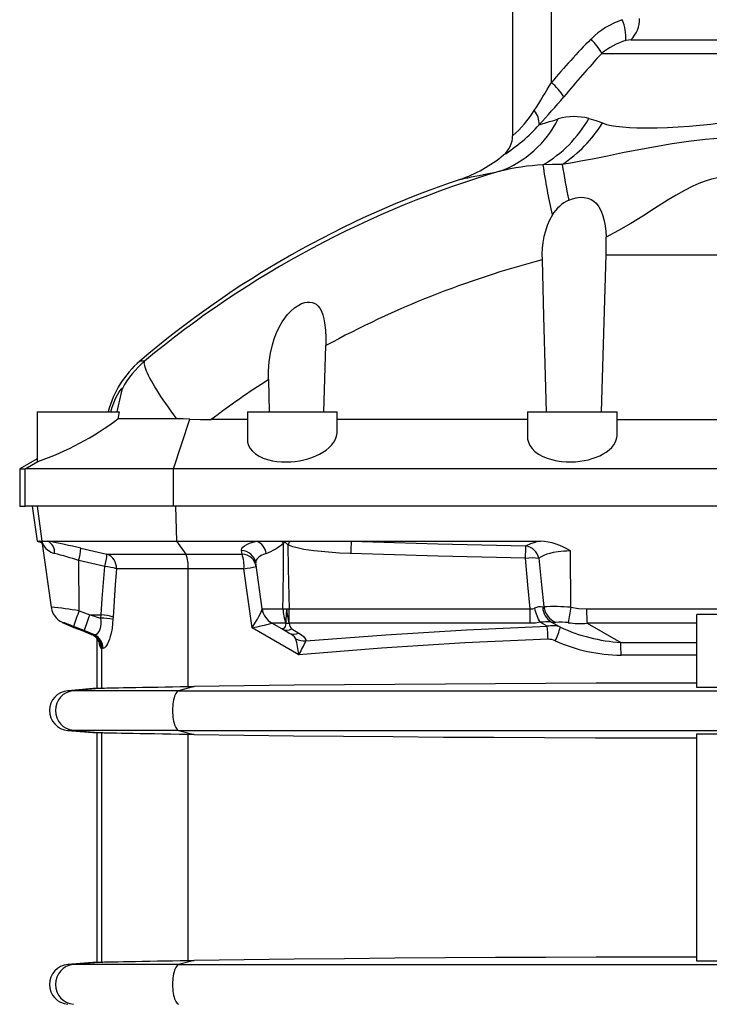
# Model space of a CAD drawing. Extents: x -87 to 1617, y -189 to 2507.
# Tile 7 of 10: x 1035 to 1312, y 1134 to 1529. Entities that reach past the tile are written whole.
import ezdxf

# ---------------------------------------------------------------- set-up
doc = ezdxf.new("R2010")
doc.units = 0
doc.layers.get('0').update_dxf_attribs({"linetype": 'CONTINUOUS'})

msp = doc.modelspace()

# ---------------------------------------------------------------- linework, layer by layer
at = {"color": 7, "linetype": 'CONTINUOUS'}
for p, q in [((1233.42, 1541.58), (1233.42, 1482.37)), ((1248.98, 1503.77), (1248.98, 1541.58)), ((1280.85, 1520.88), (1353.99, 1520.88)), ((1269.27, 1515.47), (1365.57, 1515.47)), ((1269.16, 1371.58), (1270.94, 1434.54)), ((1270.94, 1434.54), (1363.9, 1434.54)), ((1157.65, 1371.58), (1158.42, 1398.14)), ((1085.61, 1391.91), (1083.72, 1391.91)), ((1135.33, 1384.45), (1135.67, 1371.58)), ((1042.42, 1371.58), (1042.42, 1351.58)), ((1042.42, 1371.58), (1075.34, 1371.58)), ((1075.34, 1371.58), (1074.9, 1368.76)), ((1097.21, 1348.58), (1103.77, 1368.6)), ((1126.92, 1368.38), (1112.29, 1368.38)), ((1126.92, 1371.58), (1126.92, 1360.14)), ((1126.92, 1371.58), (1162.92, 1371.58)), ((1162.92, 1363.28), (1162.92, 1371.58)), ((1239.42, 1368.38), (1162.92, 1368.38)), ((1239.42, 1371.58), (1239.42, 1361.18)), ((1239.42, 1371.58), (1275.42, 1371.58)), ((1275.42, 1362.27), (1275.42, 1371.58)), ((1275.42, 1368.38), (1359.42, 1368.38)), ((1042.42, 1352.62), (1035.42, 1348.58)), ((1035.42, 1348.58), (1035.42, 1333.58)), ((1035.42, 1348.58), (1037.56, 1348.58)), ((1037.56, 1348.58), (1042.68, 1351.55)), ((1097.21, 1348.58), (1037.56, 1348.58)), ((1037.56, 1333.58), (1037.56, 1348.58)), ((1537.63, 1348.58), (1097.21, 1348.58)), ((1097.21, 1333.58), (1097.21, 1348.58)), ((1035.42, 1333.58), (1037.56, 1333.58)), ((1097.21, 1333.58), (1037.56, 1333.58)), ((1040.42, 1333.58), (1042.39, 1319.58)), ((1044.5, 1319.58), (1042.54, 1333.58)), ((1537.63, 1333.58), (1097.21, 1333.58)), ((1098.52, 1319.58), (1098.15, 1333.58)), ((1042.39, 1319.58), (1044.17, 1319.1)), ((1042.39, 1319.58), (1043.38, 1319.58)), ((1043.38, 1319.58), (1044.5, 1319.58)), ((1043.38, 1319.58), (1043.5, 1319.54)), ((1043.52, 1319.53), (1043.38, 1319.58)), ((1043.5, 1319.54), (1043.56, 1319.53)), ((1044.46, 1318.46), (1048.02, 1293.14)), ((1044.5, 1319.58), (1046.71, 1319.58)), ((1046.71, 1319.58), (1098.52, 1319.58)), ((1060, 1316.76), (1070.48, 1314.33)), ((1098.52, 1319.58), (1130.64, 1319.58)), ((1102.23, 1314.33), (1098.52, 1319.58)), ((1130.64, 1319.58), (1140.86, 1319.58)), ((1140.86, 1319.58), (1143.97, 1319.58)), ((1143.97, 1319.58), (1168.57, 1319.58)), ((1168.57, 1319.58), (1244.57, 1319.58)), ((1070.48, 1314.33), (1102.23, 1314.33)), ((1102.23, 1314.33), (1124.76, 1314.33)), ((1124.76, 1314.33), (1124.55, 1315.78)), ((1256.78, 1293.05), (1256.61, 1315.64)), ((1069.67, 1309.37), (1059.11, 1311.8)), ((1059.36, 1291.65), (1059.11, 1311.8)), ((1132.81, 1292.44), (1130.23, 1310.82)), ((1103.07, 1308.53), (1074.3, 1308.53)), ((1125.51, 1308.53), (1103.07, 1308.53)), ((1103.07, 1261.23), (1103.07, 1308.53)), ((1128.82, 1284.84), (1125.51, 1308.53)), ((1059.36, 1291.65), (1063.58, 1289.96)), ((1063.58, 1289.96), (1068.08, 1289.96)), ((1068.03, 1288.69), (1068.08, 1289.96)), ((1072.9, 1289.13), (1072.86, 1288.23)), ((1132.81, 1292.44), (1141.17, 1292.44)), ((1143.62, 1292.44), (1240.49, 1292.44)), ((1143.62, 1286.63), (1143.62, 1292.44)), ((1240.49, 1286.63), (1240.49, 1292.44)), ((1263.13, 1292.44), (1371.71, 1292.44)), ((1307.42, 1260.87), (1307.42, 1290.16)), ((1061.29, 1283.66), (1057.06, 1285.35)), ((1140.71, 1284.33), (1136.74, 1286.63)), ((1142.39, 1286.63), (1136.74, 1286.63)), ((1240.49, 1286.63), (1143.62, 1286.63)), ((1247.27, 1285.39), (1244.5, 1287)), ((1249.06, 1287.09), (1252.59, 1285.04)), ((1307.42, 1286.63), (1263.32, 1286.63)), ((1057.21, 1284.96), (1060.47, 1283.65)), ((1057.22, 1284.96), (1057.21, 1284.96)), ((1057.22, 1284.96), (1060.47, 1283.66)), ((1060.47, 1283.65), (1060.47, 1283.66)), ((1064.19, 1282.16), (1064.2, 1282.15)), ((1064.2, 1282.15), (1064.23, 1282.14)), ((1064.23, 1282.14), (1064.68, 1282.15)), ((1147.5, 1274), (1128.82, 1284.84)), ((1143.53, 1282.7), (1140.71, 1284.33)), ((1144.71, 1284.33), (1147.53, 1282.7)), ((1066.42, 1280.59), (1066.42, 1260.57)), ((1276.84, 1278.95), (1307.42, 1278.95)), ((1068.41, 1276.58), (1067.97, 1276.58)), ((1068.41, 1260.57), (1068.41, 1276.58)), ((1307.42, 1273.75), (1276.95, 1273.75)), ((1105.51, 1261.26), (1099.19, 1259.55)), ((1103.07, 1261.23), (1105.51, 1261.26)), ((1066.42, 1260.57), (1054.72, 1259.55)), ((1057.01, 1259.55), (1054.72, 1259.55)), ((1068.8, 1260.58), (1057.01, 1259.55)), ((1099.19, 1259.55), (1057.01, 1259.55)), ((1068.41, 1260.57), (1068.8, 1260.58)), ((1099.19, 1259.55), (1535.65, 1259.55)), ((1054.72, 1243.61), (1066.42, 1242.58)), ((1057.01, 1243.61), (1054.72, 1243.61)), ((1099.19, 1243.61), (1057.01, 1243.61)), ((1057.01, 1243.61), (1068.8, 1242.57)), ((1066.42, 1242.58), (1066.42, 1150.57)), ((1068.8, 1242.57), (1068.41, 1242.58)), ((1068.41, 1150.57), (1068.41, 1242.58)), ((1099.19, 1243.61), (1535.65, 1243.61)), ((1099.19, 1243.61), (1105.51, 1241.89)), ((1105.51, 1241.89), (1103.07, 1241.92)), ((1103.07, 1151.23), (1103.07, 1241.92)), ((1307.42, 1150.87), (1307.42, 1242.28)), ((1066.42, 1150.57), (1054.72, 1149.55)), ((1068.8, 1150.58), (1057.01, 1149.55)), ((1068.41, 1150.57), (1068.8, 1150.58)), ((1105.51, 1151.26), (1099.19, 1149.55)), ((1103.07, 1151.23), (1105.51, 1151.26)), ((1057.01, 1149.55), (1054.72, 1149.55)), ((1099.19, 1149.55), (1057.01, 1149.55)), ((1099.19, 1149.55), (1535.65, 1149.55))]:
    msp.add_line(p, q, dxfattribs=at)
for points in [[(1280.85, 1520.88), (1279.98, 1520.81), (1278.91, 1520.57)], [(1244.09, 1486.78), (1245.26, 1487.14), (1246.67, 1487.57), (1248.21, 1488.04), (1249.91, 1488.56), (1251.74, 1489.11)], [(1264.09, 1489.33), (1266.8, 1488.55), (1269.51, 1487.5)], [(1269.51, 1487.5), (1271.14, 1486.94), (1272.93, 1486.54), (1274.83, 1486.24), (1277.53, 1485.94), (1280.37, 1485.73), (1283.3, 1485.61), (1287.29, 1485.55), (1291.41, 1485.58), (1295.64, 1485.71), (1299.94, 1485.92), (1304.27, 1486.22), (1308.65, 1486.61), (1313.05, 1487.09), (1317.42, 1487.65)], [(1317.42, 1481.44), (1310.75, 1480.85), (1304.1, 1480.06), (1297.5, 1479.1), (1290.79, 1477.98), (1284.15, 1476.75), (1277.57, 1475.46), (1271.52, 1474.24), (1265.5, 1473.04), (1261.49, 1472.27), (1257.45, 1471.54), (1253.36, 1470.86)], [(1253.36, 1470.86), (1249.46, 1470.84), (1245.6, 1470.69)], [(1212.29, 1464.87), (1212.41, 1464.9), (1212.79, 1464.98), (1213.42, 1465.11), (1214.32, 1465.3), (1215.47, 1465.53), (1216.88, 1465.83), (1218.3, 1466.12), (1219.91, 1466.45), (1221.7, 1466.81), (1223.7, 1467.21), (1225.88, 1467.65), (1228.22, 1468.11)], [(1317.42, 1465.67), (1315.89, 1465.46), (1313.27, 1464.91), (1310.7, 1464.13), (1308.18, 1463.17), (1305.74, 1462.08), (1302.41, 1460.37), (1299.16, 1458.52), (1295.95, 1456.58), (1290.46, 1453.13), (1285.67, 1450.12), (1280.84, 1447.17), (1275.94, 1444.34), (1270.93, 1441.7)], [(1255.96, 1456.51), (1257.45, 1457.09), (1259, 1457.49), (1260.58, 1457.69), (1262.15, 1457.64), (1263.6, 1457.34), (1264.93, 1456.79), (1266.01, 1456.1), (1266.95, 1455.25), (1268.09, 1453.77), (1268.98, 1452.1), (1269.68, 1450.22), (1270.19, 1448.24), (1270.56, 1446.2), (1270.81, 1443.96), (1270.93, 1441.7)], [(1270.94, 1434.54), (1270.99, 1438.12), (1270.93, 1441.7)], [(1245.22, 1432.53), (1245.84, 1409.74), (1246.88, 1371.58)], [(1135.33, 1384.45), (1135.35, 1388), (1135.63, 1391.54), (1136.16, 1395.04), (1136.96, 1398.45), (1137.69, 1400.85), (1138.59, 1403.2), (1139.66, 1405.47), (1140.91, 1407.65), (1141.92, 1409.14), (1143.04, 1410.56), (1144.28, 1411.89), (1145.82, 1413.25), (1147.51, 1414.39), (1148.68, 1414.98), (1149.89, 1415.4), (1150.89, 1415.59), (1151.88, 1415.62), (1152.84, 1415.47), (1153.73, 1415.14), (1154.46, 1414.69), (1155.11, 1414.12), (1155.93, 1413.08), (1156.59, 1411.88), (1157.16, 1410.43), (1157.59, 1408.9), (1157.91, 1407.31), (1158.28, 1404.31), (1158.44, 1401.23), (1158.42, 1398.14)], [(1098.5, 1368.75), (1097.34, 1370.31), (1096.21, 1371.85), (1095.13, 1373.36), (1094.1, 1374.84), (1093.11, 1376.29), (1092.17, 1377.69), (1091.28, 1379.05), (1090.45, 1380.36), (1089.68, 1381.62), (1088.97, 1382.82), (1088.32, 1383.96), (1087.73, 1385.05), (1087.21, 1386.06), (1086.75, 1387.01), (1086.36, 1387.89), (1086.04, 1388.7), (1085.79, 1389.43), (1085.62, 1390.09), (1085.51, 1390.67), (1085.47, 1391.16), (1085.5, 1391.58), (1085.61, 1391.91)], [(1071.99, 1371.58), (1072.54, 1373.38), (1073.18, 1375.11), (1073.92, 1376.81), (1074.7, 1378.36), (1075.26, 1379.33), (1075.78, 1380.13), (1076.14, 1380.61), (1076.42, 1380.91), (1076.58, 1381), (1076.65, 1380.93)], [(1098.5, 1368.75), (1094.94, 1368.75), (1091.51, 1368.76), (1088.76, 1368.77), (1086.17, 1368.77), (1083.69, 1368.77), (1081.4, 1368.77), (1079.48, 1368.77), (1077.76, 1368.77), (1076.21, 1368.76), (1074.9, 1368.76)], [(1103.77, 1368.6), (1101.12, 1368.7), (1098.5, 1368.75)], [(1103.77, 1368.6), (1107.99, 1368.43), (1112.29, 1368.38)], [(1126.96, 1360.14), (1126.98, 1359.33), (1127.32, 1358.03), (1127.97, 1356.79), (1128.9, 1355.66), (1130.13, 1354.61), (1131.63, 1353.67), (1133.2, 1352.95), (1134.98, 1352.35), (1136.92, 1351.88), (1138.71, 1351.6), (1140.59, 1351.44), (1142.51, 1351.4), (1144.29, 1351.47), (1146.07, 1351.63), (1147.82, 1351.9), (1149.53, 1352.25), (1151.18, 1352.69), (1152.75, 1353.2), (1154.34, 1353.82), (1155.82, 1354.52), (1157.17, 1355.28), (1158.53, 1356.19), (1159.71, 1357.16), (1160.71, 1358.17), (1161.62, 1359.34), (1162.3, 1360.55), (1162.73, 1361.77), (1162.91, 1363.09), (1162.9, 1363.28)], [(1239.45, 1361.18), (1239.45, 1360.59), (1239.73, 1359.27), (1240.32, 1357.97), (1241.21, 1356.74), (1242.37, 1355.61), (1243.81, 1354.56), (1245.51, 1353.63), (1247.23, 1352.93), (1249.13, 1352.33), (1251.18, 1351.88), (1253.03, 1351.61), (1254.96, 1351.46), (1256.9, 1351.42), (1258.68, 1351.5), (1260.45, 1351.67), (1262.17, 1351.94), (1263.83, 1352.29), (1265.41, 1352.74), (1266.91, 1353.25), (1268.4, 1353.89), (1269.77, 1354.59), (1270.99, 1355.35), (1272.19, 1356.27), (1273.21, 1357.25), (1274.04, 1358.26), (1274.74, 1359.44), (1275.2, 1360.65), (1275.4, 1361.87), (1275.39, 1362.27)], [(1042.68, 1351.55), (1042.43, 1351.53), (1042.45, 1351.58)], [(1044.62, 1318.77), (1044.61, 1318.8), (1044.52, 1319), (1044.46, 1319.14), (1044.43, 1319.15), (1044.42, 1319.11), (1044.43, 1318.76), (1044.47, 1318.47)], [(1124.55, 1315.78), (1124.54, 1316.04), (1124.69, 1316.64), (1125.1, 1317.22), (1125.76, 1317.77), (1126.64, 1318.28), (1127.74, 1318.75), (1129.05, 1319.18), (1130.64, 1319.58)], [(1141.17, 1292.44), (1141.24, 1297.45), (1141.32, 1308.69), (1141.33, 1318.73)], [(1143.14, 1318.15), (1142.64, 1318.64), (1142.17, 1319), (1141.98, 1319.06), (1141.89, 1319.06), (1141.72, 1319.01), (1141.62, 1318.96), (1141.33, 1318.73)], [(1168.37, 1314.62), (1168.26, 1314.62), (1163.87, 1314.82), (1159.48, 1315.1), (1153.57, 1315.69), (1149.58, 1316.28), (1146.89, 1316.84), (1145.08, 1317.35), (1143.86, 1317.8), (1143.14, 1318.15)], [(1143.14, 1318.15), (1143.3, 1308.69), (1143.52, 1297.45), (1143.62, 1292.44)], [(1168.57, 1319.58), (1203.38, 1318.47), (1238.72, 1317.65)], [(1238.62, 1312.69), (1238.63, 1313.54), (1238.65, 1314.36), (1238.66, 1315.13), (1238.68, 1315.83), (1238.69, 1316.44), (1238.7, 1316.95), (1238.71, 1317.36), (1238.72, 1317.65)], [(1134.47, 1314.62), (1133.33, 1314.22), (1132.63, 1313.9), (1132.01, 1313.57), (1131.47, 1313.2), (1131.02, 1312.81), (1130.67, 1312.41), (1130.41, 1311.98), (1130.26, 1311.54), (1130.21, 1311.08), (1130.23, 1310.82)], [(1238.62, 1312.69), (1203.49, 1313.5), (1168.37, 1314.62)], [(1240.49, 1292.44), (1239.58, 1302.02), (1238.62, 1312.69)], [(1256.61, 1315.64), (1255.25, 1315.62), (1253.92, 1315.55), (1251.74, 1315.34), (1249.71, 1315), (1248.34, 1314.68), (1247.09, 1314.3), (1245.99, 1313.88), (1244.85, 1313.31), (1243.95, 1312.69)], [(1243.95, 1312.69), (1245.03, 1302.02), (1245.96, 1293.23)], [(1068.08, 1289.96), (1068.58, 1296.53), (1069.12, 1303), (1069.67, 1309.37)], [(1074.3, 1308.53), (1073.81, 1302.16), (1073.35, 1295.69), (1072.9, 1289.13)], [(1048.03, 1293.14), (1048.14, 1292.5), (1048.34, 1291.77), (1048.6, 1291.09), (1048.91, 1290.44), (1049.27, 1289.85), (1049.66, 1289.3), (1050.07, 1288.81), (1050.5, 1288.38), (1050.93, 1288.02), (1051.32, 1287.72), (1051.66, 1287.48), (1051.96, 1287.3), (1052.23, 1287.15), (1052.49, 1287.01), (1052.8, 1286.85), (1053.28, 1286.62), (1053.78, 1286.4), (1054.29, 1286.17), (1054.89, 1285.92), (1055.51, 1285.66), (1056.15, 1285.39), (1056.8, 1285.13), (1057.21, 1284.96)], [(1245.49, 1293.12), (1245.81, 1293.12), (1245.96, 1293.23)], [(1256.78, 1293.05), (1259.93, 1292.6), (1263.13, 1292.44)], [(1063.58, 1289.96), (1065.06, 1289.54), (1066.54, 1289.11), (1068.03, 1288.69)], [(1128.82, 1284.84), (1128.84, 1284.87), (1129.4, 1285.76), (1130.17, 1287.02), (1130.9, 1288.25), (1131.47, 1289.27), (1131.97, 1290.22), (1132.34, 1290.97), (1132.63, 1291.61), (1132.74, 1291.95), (1132.81, 1292.2), (1132.82, 1292.38)], [(1240.49, 1292.44), (1241.48, 1292.45), (1242.2, 1292.65)], [(1327.42, 1290.16), (1319.92, 1290.08), (1312.42, 1290.1), (1307.42, 1290.16)], [(1057.06, 1285.35), (1056.41, 1285.61), (1055.77, 1285.86), (1055.17, 1286.09), (1054.62, 1286.3), (1054.13, 1286.48), (1053.71, 1286.63), (1053.38, 1286.74), (1053.14, 1286.81), (1053, 1286.84), (1052.96, 1286.83), (1053.02, 1286.78), (1053.19, 1286.69), (1053.45, 1286.57), (1053.8, 1286.4), (1054.23, 1286.21), (1054.74, 1285.99), (1055.31, 1285.75), (1055.92, 1285.49), (1056.56, 1285.23), (1057.22, 1284.96)], [(1065.23, 1282.08), (1065.72, 1282.05), (1066.26, 1282.26), (1066.81, 1282.68), (1067.34, 1283.35), (1067.67, 1283.96), (1067.93, 1284.69), (1068.07, 1285.25), (1068.2, 1286.2), (1068.21, 1287.21), (1068.18, 1287.59), (1068.03, 1288.69)], [(1072.86, 1288.23), (1072.75, 1286.47), (1072.5, 1284.48), (1072.13, 1282.59), (1071.8, 1281.36), (1071.44, 1280.24), (1071.05, 1279.24), (1070.64, 1278.38), (1070.23, 1277.66), (1069.84, 1277.11), (1069.49, 1276.75), (1069.17, 1276.55), (1068.89, 1276.52)], [(1140.71, 1284.33), (1140.79, 1284.37), (1141.1, 1284.45), (1141.54, 1284.59), (1141.97, 1284.86), (1142.25, 1285.3), (1142.36, 1285.83), (1142.39, 1286.63)], [(1150.34, 1279.52), (1182.55, 1282.01), (1214.87, 1283.97), (1247.27, 1285.39)], [(1244.5, 1287), (1242.56, 1286.72), (1240.49, 1286.63)], [(1250.76, 1286.98), (1249.97, 1286.95), (1249.06, 1287.09)], [(1263.32, 1286.63), (1269.65, 1283.03), (1276.84, 1278.95)], [(1060.47, 1283.66), (1061.72, 1283.15), (1062.97, 1282.65), (1064.23, 1282.14)], [(1060.47, 1283.65), (1061.41, 1283.27), (1064.25, 1282.13)], [(1065.23, 1282.08), (1063.91, 1282.61), (1062.6, 1283.13), (1061.29, 1283.66)], [(1147.53, 1282.7), (1148.58, 1282.02), (1149.46, 1281.26), (1149.98, 1280.61), (1150.29, 1279.91), (1150.34, 1279.52)], [(1247.64, 1280.19), (1214.16, 1278.71), (1180.77, 1276.64), (1147.5, 1274)], [(1307.42, 1262.58), (1287.19, 1262.55), (1266.97, 1262.51), (1246.76, 1262.43), (1226.58, 1262.34), (1206.43, 1262.22), (1186.15, 1262.07), (1165.91, 1261.91), (1145.72, 1261.72), (1125.58, 1261.5), (1105.51, 1261.26)], [(1066.42, 1260.57), (1066.54, 1260.57), (1066.92, 1260.57), (1067.54, 1260.57), (1068.41, 1260.57)], [(1068.8, 1260.58), (1069.5, 1260.6), (1070.45, 1260.63), (1071.66, 1260.66), (1073.22, 1260.69), (1075.06, 1260.73), (1077.15, 1260.77), (1079.48, 1260.81), (1082.04, 1260.86), (1084.81, 1260.91), (1087.76, 1260.96), (1090.88, 1261.02), (1093.79, 1261.07), (1096.81, 1261.12), (1099.91, 1261.17), (1103.07, 1261.23)], [(1099.19, 1259.55), (1098.9, 1259.41), (1098.61, 1259.18), (1098.34, 1258.85), (1098.08, 1258.42), (1097.84, 1257.91), (1097.62, 1257.31), (1097.42, 1256.64), (1097.25, 1255.9), (1097.1, 1255.1), (1096.99, 1254.26), (1096.9, 1253.39), (1096.85, 1252.49), (1096.84, 1251.58), (1096.85, 1250.67), (1096.9, 1249.77), (1096.99, 1248.89), (1097.1, 1248.05), (1097.25, 1247.25), (1097.42, 1246.52), (1097.62, 1245.84), (1097.84, 1245.25), (1098.08, 1244.73), (1098.34, 1244.3), (1098.61, 1243.97), (1098.9, 1243.74), (1099.19, 1243.61)], [(1327.42, 1260.87), (1308.67, 1260.87), (1307.42, 1260.87)], [(1068.41, 1242.58), (1067.54, 1242.58), (1066.92, 1242.58), (1066.54, 1242.58), (1066.42, 1242.58)], [(1103.07, 1241.92), (1099.55, 1241.99), (1096.1, 1242.04), (1092.75, 1242.1), (1089.55, 1242.16), (1086.5, 1242.21), (1083.62, 1242.26), (1080.94, 1242.31), (1078.47, 1242.36), (1076.25, 1242.4), (1074.26, 1242.44), (1072.53, 1242.48), (1071.09, 1242.51), (1070.14, 1242.53), (1069.37, 1242.55), (1068.8, 1242.57)], [(1105.51, 1241.89), (1125.42, 1241.65), (1145.39, 1241.44), (1165.42, 1241.25), (1185.49, 1241.08), (1205.61, 1240.94), (1225.92, 1240.82), (1246.27, 1240.72), (1266.64, 1240.65), (1287.03, 1240.6), (1307.42, 1240.57)], [(1307.42, 1242.28), (1308.67, 1242.28), (1327.42, 1242.28)], [(1066.42, 1150.57), (1066.54, 1150.57), (1066.92, 1150.57), (1067.54, 1150.57), (1068.41, 1150.57)], [(1068.8, 1150.58), (1069.48, 1150.6), (1070.42, 1150.63), (1071.6, 1150.65), (1073.15, 1150.69), (1074.98, 1150.72), (1077.06, 1150.77), (1079.37, 1150.81), (1081.92, 1150.86), (1084.68, 1150.91), (1087.63, 1150.96), (1090.74, 1151.01), (1093.68, 1151.07), (1096.74, 1151.12), (1099.87, 1151.17), (1103.07, 1151.23)], [(1307.42, 1152.58), (1287.19, 1152.55), (1266.97, 1152.51), (1246.76, 1152.43), (1226.58, 1152.34), (1206.43, 1152.22), (1186.15, 1152.07), (1165.91, 1151.91), (1145.72, 1151.72), (1125.58, 1151.5), (1105.51, 1151.26)], [(1327.42, 1150.87), (1308.67, 1150.87), (1307.42, 1150.87)], [(1099.19, 1149.55), (1098.9, 1149.41), (1098.61, 1149.18), (1098.34, 1148.85), (1098.08, 1148.42), (1097.84, 1147.91), (1097.62, 1147.31), (1097.42, 1146.64), (1097.25, 1145.9), (1097.1, 1145.1), (1096.99, 1144.26), (1096.9, 1143.39), (1096.85, 1142.49), (1096.84, 1141.58), (1096.85, 1140.67), (1096.9, 1139.77), (1096.99, 1138.89), (1097.1, 1138.05), (1097.25, 1137.25), (1097.42, 1136.52), (1097.62, 1135.84), (1097.84, 1135.25), (1098.08, 1134.73), (1098.34, 1134.3), (1098.61, 1133.97), (1098.9, 1133.74), (1099.19, 1133.61)]]:
    msp.add_lwpolyline(points, dxfattribs=at)
for centre, radius, start, end in [((1288.66, 1496.86), 34.02, 109.2422, 134.3028), ((1259.1, 1521.46), 19.83, 357.405, 22.2857), ((1273.16, 1529.02), 11.19, 313.3734, 2.2732), ((1505.23, 1285.98), 336.3, 135.6148, 139.638), ((1246.5, 1502.65), 26.13, 29.3817, 45.2458), ((1285.54, 1496.35), 25.11, 105.3088, 130.3886), ((1575.04, 1231.38), 417.38, 137.1053, 140.2928), ((985.19, 1656.96), 305.05, 327.3795, 329.8553), ((1234.46, 1486.2), 22.79, 31.2745, 50.4273), ((1010.71, 1701.12), 316.87, 317.4342, 320.139), ((1201.19, 1518.79), 48.64, 311.4959, 327.2959), ((1235.66, 1487.09), 8.43, 357.872, 40.0115), ((1213.39, 1508.39), 42.92, 290.2097, 333.3125), ((1194.05, 1531.33), 66.99, 302.2625, 318.3221), ((1220.03, 1514.54), 50.76, 300.2364, 330.2169), ((1258.31, 1466.7), 23.36, 75.6749, 106.327), ((1222.18, 1517.28), 55.92, 303.8952, 327.8252), ((1223.42, 1482.37), 10, 309.7424, 360), ((1194.85, 1516.59), 54.57, 288.5512, 309.8358), ((1505.49, 1509.11), 255.02, 188.6274, 191.9028), ((1342.46, 1082.74), 401.95, 106.5115, 129.7186), ((1250.45, 1378.08), 92.73, 93.0027, 103.8707), ((1441.29, 1497.05), 197.46, 187.6722, 193.6078), ((1338, 1093.58), 392, 108.7047, 130.4419), ((1262.61, 1442.49), 15.52, 115.3655, 148.5281), ((1277.51, 1434.62), 32.36, 150.4125, 183.6993), ((1343.57, 1057.56), 387.65, 104.6972, 118.5299), ((1109.66, 1361.47), 40, 130.4419, 165.3664), ((1111.61, 1361.57), 39.96, 130.5861, 151.0106), ((1333.93, 1075.2), 367.53, 122.7094, 127.0894), ((1369.25, 1308.1), 301.52, 166.0219, 167.8472), ((1005.11, 1460.64), 115.38, 289.0027, 307.2178), ((1043.18, 1318.28), 1.3, 8.6084, 75.8033), ((1039.61, 1318.42), 5.02, 4.0679, 13.3561), ((1051.24, 1321.58), 7.19, 202.9652, 255.5236), ((993.16, 1034.31), 290.25, 76.6855, 79.3679), ((1044.45, 1315.1), 5.02, 354.4918, 63.2688), ((1029.37, 1319.69), 30.76, 345.1388, 354.5349), ((1128.22, 1313.75), 6.31, 7.8699, 67.4407), ((1123.61, 1340.53), 28.1, 292.7405, 309.1064), ((1121.5, 1308.31), 22.41, 27.6996, 30.182), ((1211, 1279.32), 78.19, 149.0124, 150.2198), ((1592.19, 1300.03), 424.07, 177.3583, 178.0291), ((1247.98, 1299.41), 20.46, 99.5916, 116.9094), ((1237.71, 1311.34), 6.39, 12.2003, 80.8539), ((1243.4, 1295.6), 24, 56.6139, 87.2016), ((1011.65, 1167.04), 152.34, 71.8491, 75.6369), ((1039.5, 1316.87), 31.09, 346.0322, 355.3077), ((1068.39, 1308.8), 5.91, 357.4476, 69.2883), ((1089.33, 1309.5), 13.77, 355.9849, 20.5348), ((1124.44, 1309.92), 5.86, 8.786, 88.9462), ((1124.65, 1308.47), 5.86, 8.7853, 88.9367), ((1110.31, 1309.5), 15.23, 356.3425, 18.468), ((1241.28, 1289.25), 23.59, 83.5019, 96.4981), ((1067.81, 1285.78), 23.66, 74.0722, 85.4886), ((1119.76, 1357.39), 49.19, 276.7117, 282.533), ((1021.4, 1046.21), 248.36, 81.2102, 83.844), ((1244.5, 1288.38), 4.85, 78.2198, 118.2965), ((1252.8, 1293.37), 7.31, 181.9478, 239.2142), ((1249.93, 1206.84), 86.48, 85.4563, 92.6253), ((1254.12, 1294.52), 8.26, 188.9895, 246.0162), ((1386.91, 1268.5), 132.43, 169.3182, 172.035), ((1114.83, 1267.91), 60.34, 156.8267, 163.2), ((1119.03, 1266.22), 60.32, 156.8259, 163.2012), ((1066.77, 1268.02), 21.98, 73.7875, 86.5822), ((1140.74, 1293.55), 8, 188, 240), ((1140.69, 1293.49), 7.94, 188.0384, 239.694), ((1142.38, 1345.85), 53.43, 268.703, 270.2592), ((1155.89, 1292.48), 14.72, 180.1572, 203.4351), ((1179.56, 1288.01), 37.2, 173.1883, 182.1399), ((1142.37, 1349.78), 57.36, 270.2512, 271.252), ((1174.09, 1294.87), 31.56, 184.4452, 195.149), ((1257.32, 1295.52), 15.38, 190.7559, 213.6015), ((1352.55, 1292.37), 89.42, 179.9546, 183.6828), ((1066.78, 1249.38), 39.32, 81.108, 88.1804), ((1109.1, 1389.42), 106.42, 280.6803, 285.0202), ((1143, 1295.58), 8.98, 266.0455, 273.9545), ((1147.66, 1287.13), 4.06, 187.1602, 223.6077), ((1247.28, 1261.32), 25.84, 86.0683, 96.179), ((1249.34, 1276.2), 9.42, 69.8113, 102.6872), ((1190.17, 1278.72), 57.5, 1.4711, 6.6641), ((1218.54, 1294.77), 35.42, 334.635, 344.0576), ((1252.68, 1263.46), 23.6, 82.5036, 94.6614), ((1280.88, 1346.33), 67.5, 245.2237, 266.5723), ((1260.66, 1323.99), 37.46, 262.4887, 274.0704), ((1061.97, 1276.58), 6, 359.9666, 67.8581), ((1064.53, 1278.76), 3.39, 78.0893, 87.4174), ((1062.41, 1276.59), 6, 359.9224, 67.811), ((1062.94, 1276.58), 5.95, 359.37, 67.4058), ((1142.71, 1288.27), 4.42, 243.0976, 296.9024), ((1145.53, 1286.64), 4.42, 243.0989, 296.9011), ((1140.95, 1276.67), 6.56, 34.8183, 66.802), ((1063.05, 1277.45), 4.6, 15.5299, 39.1377), ((1071.49, 1278.72), 4.12, 175.993, 211.2822), ((1150.22, 1288.43), 8.9, 244.1026, 270.7696), ((1106.2, 1269.83), 41.5, 5.7747, 14.783), ((1114.33, 1294.59), 39.03, 328.1665, 337.2928), ((1247.79, 1273.56), 6.63, 65.4861, 91.2447), ((1277.96, 1340.89), 67.15, 245.9006, 269.1422), ((1178.32, 1274.32), 98.63, 359.6716, 2.6911), ((1068.28, 1273.96), 2.63, 76.4636, 87.0464), ((1055.42, 1251.58), 8, 95, 265), ((1057.74, 1251.58), 8, 95.2396, 264.7604), ((1055.42, 1141.58), 8, 95, 265), ((1057.74, 1141.58), 8, 95.2396, 264.7604)]:
    msp.add_arc(centre, radius, start, end, dxfattribs=at)

doc.saveas('drawing.dxf')
